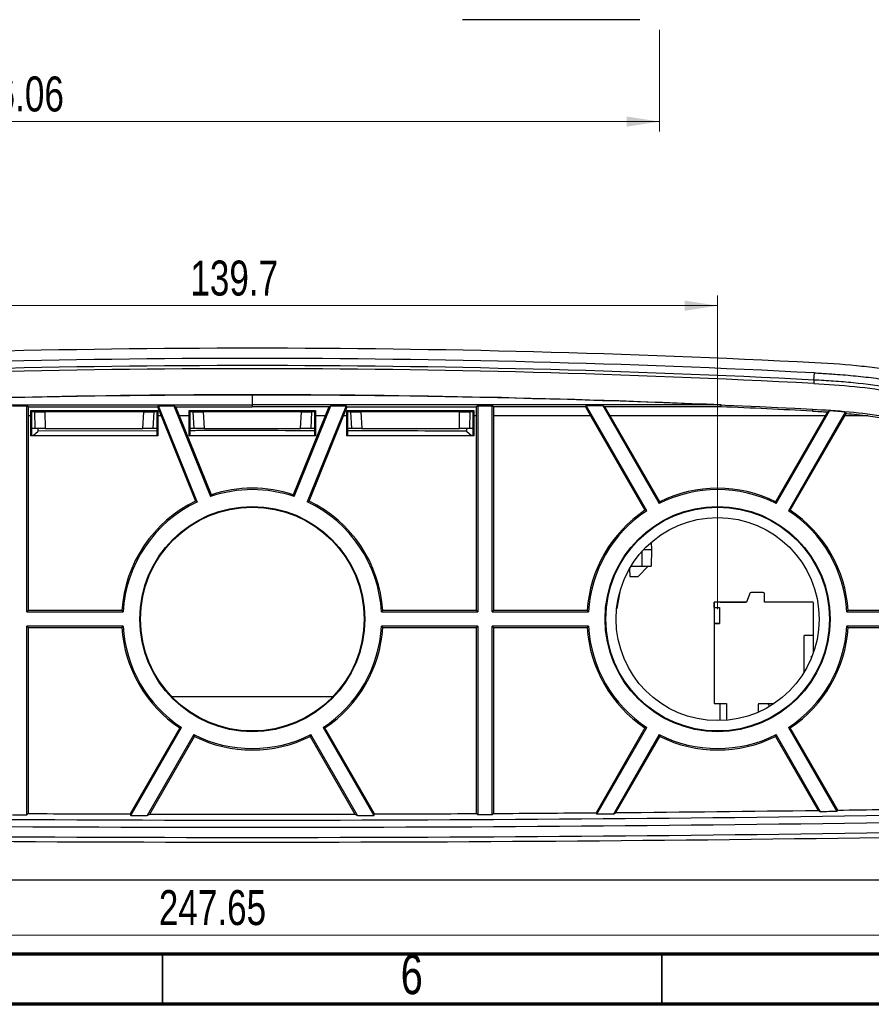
# Model space of a CAD drawing. Header units: inches. Extents: x 0.6 to 16.3, y 0.2 to 11.5.
# Tile 2 of 24: x 4 to 7.3, y 0.2 to 4.1. Entities that reach past the tile are written whole.
import ezdxf

# ---------------------------------------------------------------- set-up
doc = ezdxf.new("R2010")
doc.units = ezdxf.units.IN
doc.header["$MEASUREMENT"] = 0
doc.styles.add('SLDTEXTSTYLE0', font='TXT', dxfattribs={"width": 0.75})
doc.dimstyles.new('SLDDIMSTYLE0', dxfattribs={"dimtxt": 0.137795, "dimasz": 0.13, "dimexe": 0, "dimexo": 0.0625, "dimgap": 0.034449, "dimtad": 1, "dimlfac": 1.5, "dimrnd": 1e-09, "dimzin": 12, "dimdsep": 46, "dimtxsty": 'SLDTEXTSTYLE0', "dimsah": 1, "dimcen": 0.09, "dimadec": 0, "dimazin": 3, "dimtfac": 1, "dimtofl": 0, "dimtmove": 0, "dimatfit": 3, "dimfxl": 1, "dimfrac": 2, "dimtolj": 1, "dimtzin": 12, "dimarcsym": 0})
doc.dimstyles.new('SLDDIMSTYLE2', dxfattribs={"dimtxt": 0.137795, "dimasz": 0.13, "dimexe": 0, "dimexo": 0.0625, "dimgap": 0.034449, "dimtad": 1, "dimlfac": 2, "dimrnd": 1e-09, "dimzin": 12, "dimdsep": 46, "dimtxsty": 'SLDTEXTSTYLE0', "dimsah": 1, "dimcen": 0.09, "dimadec": 0, "dimazin": 3, "dimtfac": 1, "dimtofl": 0, "dimtmove": 0, "dimatfit": 3, "dimfxl": 1, "dimfrac": 2, "dimtolj": 1, "dimtzin": 12, "dimarcsym": 0})

# ---------------------------------------------------------------- blocks, each defined once
blk = doc.blocks.new('_D_1')
at = {"color": 7, "linetype": 'Continuous', "lineweight": 18}
for p, q in [((3.0487, 1.7532), (3.0487, 2.9874)), ((6.7154, 1.7532), (6.7154, 2.9874)), ((3.0487, 2.948), (6.7154, 2.948))]:
    blk.add_line(p, q, dxfattribs=at)
for points in [[(3.0487, 2.948), (3.1787, 2.928), (3.1787, 2.968)], [(6.7154, 2.948), (6.5854, 2.968), (6.5854, 2.928)]]:
    blk.add_solid(points, dxfattribs=at)
at = {"color": 7, "linetype": 'Continuous', "lineweight": 18, "insert": (4.6379, 3.1256), "char_height": 0.1378, "attachment_point": 1, "style": 'SLDTEXTSTYLE0'}
blk.add_mtext('139.7', dxfattribs=at)
blk = doc.blocks.new('_D_2')
at = {"color": 7, "linetype": 'Continuous', "lineweight": 18}
for p, q in [((1.5873, 1.3125), (1.5873, 0.4297)), ((8.1499, 1.3125), (8.1499, 0.4297)), ((1.5873, 0.4691), (8.1499, 0.4691))]:
    blk.add_line(p, q, dxfattribs=at)
for points in [[(1.5873, 0.4691), (1.7173, 0.4491), (1.7173, 0.4891)], [(8.1499, 0.4691), (8.0199, 0.4891), (8.0199, 0.4491)]]:
    blk.add_solid(points, dxfattribs=at)
at = {"color": 7, "linetype": 'Continuous', "lineweight": 18, "insert": (4.5136, 0.6467), "char_height": 0.1378, "attachment_point": 1, "rotation": 360, "style": 'SLDTEXTSTYLE0'}
blk.add_mtext('247.65', dxfattribs=at)
blk = doc.blocks.new('_D_4')
at = {"color": 7, "linetype": 'Continuous', "lineweight": 18}
for p, q in [((1.6081, 4.0347), (1.6081, 3.6335)), ((6.4864, 4.0347), (6.4864, 3.6335)), ((1.6081, 3.6729), (6.4864, 3.6729))]:
    blk.add_line(p, q, dxfattribs=at)
for points in [[(1.6081, 3.6729), (1.7381, 3.6529), (1.7381, 3.6929)], [(6.4864, 3.6729), (6.3564, 3.6929), (6.3564, 3.6529)]]:
    blk.add_solid(points, dxfattribs=at)
at = {"color": 7, "linetype": 'Continuous', "lineweight": 18, "insert": (3.7169, 3.8505), "char_height": 0.1378, "attachment_point": 1, "style": 'SLDTEXTSTYLE0'}
blk.add_mtext('246.06', dxfattribs=at)

msp = doc.modelspace()

# ---------------------------------------------------------------- linework, layer by layer
at = {"color": 7, "linetype": 'Continuous', "lineweight": 25}
for p, q in [((7.0949, 2.6552), (7.0964, 2.6833)), ((7.0949, 2.6552), (7.0942, 2.6415)), ((4.882, 2.5969), (4.882, 2.5571)), ((3.9983, 2.5492), (3.9934, 2.5541)), ((3.9934, 1.7419), (3.9934, 2.5541)), ((3.9983, 2.5492), (4.509, 2.5491)), ((3.9983, 2.5492), (3.999, 2.514)), ((4.0093, 2.5346), (4.5098, 2.5346)), ((4.0097, 2.514), (4.0093, 2.5346)), ((4.0093, 2.5346), (4.0117, 2.5321)), ((4.5074, 2.5321), (4.0117, 2.5321)), ((4.0117, 2.5321), (4.0117, 2.4371)), ((4.0251, 2.5305), (4.0117, 2.5305)), ((4.0262, 2.4638), (4.0251, 2.5305)), ((4.0251, 2.5305), (4.0651, 2.5305)), ((4.0651, 2.5305), (4.0663, 2.4638)), ((4.454, 2.5305), (4.0651, 2.5305)), ((4.4505, 2.4638), (4.454, 2.5305)), ((4.454, 2.5305), (4.4941, 2.5305)), ((4.4941, 2.5305), (4.4906, 2.4638)), ((4.5074, 2.5305), (4.4941, 2.5305)), ((4.5098, 2.5346), (4.5074, 2.5321)), ((4.5074, 2.4371), (4.5074, 2.5321)), ((4.509, 2.5491), (4.5123, 2.554)), ((4.509, 2.5491), (4.5224, 2.514)), ((4.5098, 2.5346), (4.5095, 2.514)), ((4.6653, 2.1752), (4.5123, 2.554)), ((4.5728, 2.554), (4.7174, 2.1962)), ((4.5801, 2.549), (4.882, 2.549)), ((4.595, 2.514), (4.5801, 2.549)), ((4.6329, 2.5346), (5.1311, 2.5346)), ((4.6333, 2.514), (4.6329, 2.5346)), ((4.6329, 2.5346), (4.6354, 2.5321)), ((4.6354, 2.5321), (4.6354, 2.4371)), ((5.1287, 2.5321), (4.6354, 2.5321)), ((4.6487, 2.5305), (4.6354, 2.5305)), ((4.6522, 2.4638), (4.6487, 2.5305)), ((4.6487, 2.5305), (4.6888, 2.5305)), ((4.6888, 2.5305), (4.6923, 2.4638)), ((5.0753, 2.5305), (4.6888, 2.5305)), ((4.882, 2.5571), (4.882, 2.549)), ((5.1839, 2.549), (4.882, 2.549)), ((5.0467, 2.1962), (5.1912, 2.554)), ((5.0718, 2.4638), (5.0753, 2.5305)), ((5.0753, 2.5305), (5.1154, 2.5305)), ((5.2517, 2.554), (5.0987, 2.1752)), ((5.1154, 2.5305), (5.1119, 2.4638)), ((5.1287, 2.5305), (5.1154, 2.5305)), ((5.1311, 2.5346), (5.1287, 2.5321)), ((5.1287, 2.4371), (5.1287, 2.5321)), ((5.1311, 2.5346), (5.1307, 2.514)), ((5.1839, 2.549), (5.169, 2.514)), ((5.2416, 2.514), (5.2551, 2.5491)), ((5.2517, 2.554), (5.2551, 2.5491)), ((5.2542, 2.5346), (5.7547, 2.5346)), ((5.2546, 2.514), (5.2542, 2.5346)), ((5.2542, 2.5346), (5.2566, 2.5321)), ((5.2551, 2.5491), (5.7657, 2.5492)), ((5.7523, 2.5321), (5.2566, 2.5321)), ((5.2566, 2.5321), (5.2566, 2.4371)), ((5.27, 2.5305), (5.2566, 2.5305)), ((5.2735, 2.4638), (5.27, 2.5305)), ((5.27, 2.5305), (5.3101, 2.5305)), ((5.3101, 2.5305), (5.3136, 2.4638)), ((5.6989, 2.5305), (5.3101, 2.5305)), ((5.6978, 2.4638), (5.6989, 2.5305)), ((5.6989, 2.5305), (5.739, 2.5305)), ((5.739, 2.5305), (5.7378, 2.4638)), ((5.7523, 2.5305), (5.739, 2.5305)), ((5.7547, 2.5346), (5.7523, 2.5321)), ((5.7523, 2.4371), (5.7523, 2.5321)), ((5.7547, 2.5346), (5.7543, 2.514)), ((5.765, 2.514), (5.7657, 2.5492)), ((5.7706, 2.5541), (5.7657, 2.5492)), ((5.7706, 2.5541), (5.7706, 1.7419)), ((5.8317, 2.5492), (5.8268, 2.5541)), ((5.8268, 1.7419), (5.8268, 2.5541)), ((6.1948, 2.5494), (5.8317, 2.5492)), ((5.8317, 2.5492), (5.8323, 2.514)), ((6.1948, 2.5494), (6.1977, 2.5543)), ((6.1948, 2.5494), (6.2145, 2.514)), ((6.4366, 2.1405), (6.1977, 2.5543)), ((6.2625, 2.5544), (6.271, 2.5494)), ((6.2625, 2.5544), (6.4852, 2.1686)), ((6.2922, 2.514), (6.271, 2.5494)), ((6.9455, 2.1686), (7.1565, 2.534)), ((7.2185, 2.5292), (6.9941, 2.1405)), ((7.1477, 2.5293), (7.1385, 2.514)), ((7.1477, 2.5293), (7.1565, 2.534)), ((7.2162, 2.514), (7.2215, 2.5236)), ((7.2185, 2.5292), (7.2215, 2.5236)), ((3.999, 2.514), (3.999, 1.7475)), ((4.0097, 2.514), (3.999, 2.514)), ((4.0096, 2.435), (4.0097, 2.514)), ((4.5224, 2.514), (4.5095, 2.514)), ((4.5095, 2.514), (4.5095, 2.435)), ((4.5224, 2.514), (4.6582, 2.178)), ((4.7206, 2.2032), (4.595, 2.514)), ((4.6333, 2.514), (4.595, 2.514)), ((4.6332, 2.435), (4.6333, 2.514)), ((5.169, 2.514), (5.0434, 2.2032)), ((5.1059, 2.178), (5.2416, 2.514)), ((5.169, 2.514), (5.1307, 2.514)), ((5.1307, 2.514), (5.1308, 2.435)), ((5.2546, 2.514), (5.2416, 2.514)), ((5.2545, 2.435), (5.2546, 2.514)), ((5.765, 2.514), (5.7543, 2.514)), ((5.7543, 2.514), (5.7544, 2.435)), ((5.765, 1.7475), (5.765, 2.514)), ((5.8323, 2.514), (5.8323, 1.7475)), ((6.2145, 2.514), (5.8323, 2.514)), ((6.2145, 2.514), (6.4291, 2.1423)), ((6.4874, 2.176), (6.2922, 2.514)), ((7.1385, 2.514), (6.2922, 2.514)), ((7.1385, 2.514), (6.9433, 2.176)), ((7.0016, 2.1423), (7.2162, 2.514)), ((7.3088, 2.514), (7.2162, 2.514)), ((4.0262, 2.4638), (4.0117, 2.4638)), ((4.018, 2.4371), (4.0384, 2.4534)), ((4.0663, 2.4638), (4.0262, 2.4638)), ((4.0384, 2.4534), (4.0386, 2.4638)), ((4.5074, 2.4552), (4.0384, 2.4534)), ((4.0663, 2.4638), (4.4505, 2.4638)), ((4.4906, 2.4638), (4.4505, 2.4638)), ((4.5074, 2.4638), (4.4906, 2.4638)), ((4.6522, 2.4638), (4.6354, 2.4638)), ((4.6923, 2.4638), (4.6522, 2.4638)), ((4.6923, 2.4638), (5.0718, 2.4638)), ((5.1119, 2.4638), (5.0718, 2.4638)), ((5.1287, 2.4638), (5.1119, 2.4638)), ((5.2735, 2.4638), (5.2566, 2.4638)), ((5.3136, 2.4638), (5.2735, 2.4638)), ((5.3136, 2.4638), (5.6978, 2.4638)), ((5.7378, 2.4638), (5.6978, 2.4638)), ((5.7254, 2.4638), (5.7256, 2.4534)), ((5.7256, 2.4534), (5.7461, 2.4371)), ((5.7523, 2.4638), (5.7378, 2.4638)), ((4.0096, 2.435), (4.0117, 2.4371)), ((4.5095, 2.435), (4.0096, 2.435)), ((4.0117, 2.4371), (4.5074, 2.4371)), ((4.5095, 2.435), (4.5074, 2.4371)), ((4.6332, 2.435), (4.6354, 2.4371)), ((5.1308, 2.435), (4.6332, 2.435)), ((4.6354, 2.4371), (5.1287, 2.4371)), ((5.1308, 2.435), (5.1287, 2.4371)), ((5.2545, 2.435), (5.2566, 2.4371)), ((5.7544, 2.435), (5.2545, 2.435)), ((5.2566, 2.4371), (5.7523, 2.4371)), ((5.7544, 2.435), (5.7523, 2.4371)), ((6.4537, 2.0164), (6.4542, 1.9883)), ((6.4537, 2.0164), (6.4542, 1.9883)), ((6.4175, 1.9216), (6.4186, 1.982)), ((6.4244, 1.9883), (6.4542, 1.9883)), ((6.4542, 1.9883), (6.453, 1.9216)), ((6.4542, 1.9883), (6.453, 1.9216)), ((6.3676, 1.9115), (6.3694, 1.8816)), ((6.3736, 1.9216), (6.4175, 1.9216)), ((6.4027, 1.8816), (6.4413, 1.9216)), ((6.4413, 1.9216), (6.4027, 1.8816)), ((6.4175, 1.9216), (6.453, 1.9216)), ((6.453, 1.9216), (6.453, 1.9216)), ((6.3694, 1.8816), (6.4027, 1.8816)), ((6.4027, 1.8816), (6.4027, 1.8816)), ((6.3193, 1.7549), (6.3324, 1.8295)), ((6.8422, 1.815), (6.8296, 1.7804)), ((6.8952, 1.8185), (6.8471, 1.8185)), ((6.9004, 1.7804), (6.9004, 1.8132)), ((3.999, 1.7475), (3.9934, 1.7419)), ((4.3678, 1.7475), (3.999, 1.7475)), ((5.765, 1.7475), (5.3962, 1.7475)), ((5.765, 1.7475), (5.7706, 1.7419)), ((5.8323, 1.7475), (5.8268, 1.7419)), ((6.2011, 1.7475), (5.8323, 1.7475)), ((6.3193, 1.7549), (6.3175, 1.7549)), ((6.7023, 1.7594), (6.7023, 1.7804)), ((6.8296, 1.7804), (6.7023, 1.7804)), ((6.7246, 1.7804), (6.7023, 1.7804)), ((6.7023, 1.7804), (6.7023, 1.7594)), ((6.7023, 1.7594), (6.7023, 1.6964)), ((6.7023, 1.7594), (6.7233, 1.7594)), ((6.7233, 1.7594), (6.7233, 1.6964)), ((6.7233, 1.7594), (6.7233, 1.6964)), ((6.7246, 1.7804), (6.8296, 1.7804)), ((7.0907, 1.7804), (6.9004, 1.7804)), ((7.0907, 1.7804), (7.0907, 1.7804)), ((7.0933, 1.6492), (7.0933, 1.7778)), ((7.411, 1.7475), (7.2296, 1.7475)), ((3.9934, 1.7419), (4.3731, 1.7419)), ((5.391, 1.7419), (5.7706, 1.7419)), ((5.8268, 1.7419), (6.2064, 1.7419)), ((7.2243, 1.7419), (7.4163, 1.7419)), ((4.3731, 1.6857), (3.9934, 1.6857)), ((3.9934, 0.9424), (3.9934, 1.6857)), ((3.999, 1.6802), (3.9934, 1.6857)), ((3.999, 1.6802), (3.999, 0.948)), ((3.999, 1.6802), (4.3678, 1.6802)), ((5.7706, 1.6857), (5.391, 1.6857)), ((5.3962, 1.6802), (5.765, 1.6802)), ((5.765, 1.6802), (5.7706, 1.6857)), ((5.765, 0.948), (5.765, 1.6802)), ((5.7706, 1.6857), (5.7706, 0.9424)), ((6.2064, 1.6857), (5.8268, 1.6857)), ((5.8268, 0.9428), (5.8268, 1.6857)), ((5.8268, 1.6857), (5.8323, 1.6802)), ((5.8323, 1.6802), (6.2011, 1.6802)), ((5.8323, 1.6802), (5.8323, 0.9484)), ((6.7023, 1.6964), (6.7023, 1.3815)), ((6.7023, 1.6964), (6.7233, 1.6964)), ((6.7023, 1.6964), (6.7023, 1.6964)), ((6.7233, 1.6964), (6.7023, 1.6964)), ((6.7023, 1.6964), (6.7023, 1.6833)), ((6.7023, 1.6833), (6.7023, 1.455)), ((6.7233, 1.6964), (6.7233, 1.6964)), ((7.4134, 1.6857), (7.2243, 1.6857)), ((7.2296, 1.6802), (7.4075, 1.6802)), ((7.0933, 1.6492), (7.0566, 1.6492)), ((7.0566, 1.5051), (7.0566, 1.6492)), ((7.0933, 1.5829), (7.0933, 1.6492)), ((7.0853, 1.5678), (7.0878, 1.5678)), ((7.0853, 1.5617), (7.0853, 1.5678)), ((6.7023, 1.455), (6.7023, 1.4103)), ((5.1991, 1.4079), (4.5649, 1.4079)), ((6.7023, 1.4103), (6.7023, 1.3815)), ((6.7023, 1.3815), (6.7508, 1.3815)), ((6.7246, 1.3815), (6.7246, 1.3139)), ((6.7508, 1.3815), (6.7508, 1.3154)), ((6.8768, 1.3478), (6.8768, 1.3788)), ((6.8778, 1.3815), (6.938, 1.3815)), ((4.5958, 1.2853), (4.4001, 0.9464)), ((4.4033, 0.9408), (4.6032, 1.2871)), ((5.1608, 1.2871), (5.3607, 0.9408)), ((5.364, 0.9464), (5.1683, 1.2853)), ((6.4291, 1.2853), (6.2362, 0.9512)), ((6.2394, 0.9456), (6.4366, 1.2871)), ((6.9941, 1.2871), (7.1853, 0.956)), ((7.1885, 0.9616), (7.0016, 1.2853)), ((4.6518, 1.259), (4.468, 0.9406)), ((4.4777, 0.9462), (4.6541, 1.2517)), ((5.11, 1.2517), (5.2864, 0.9462)), ((5.296, 0.9406), (5.1122, 1.259)), ((6.4852, 1.259), (6.3046, 0.9462)), ((6.3143, 0.9518), (6.4874, 1.2517)), ((6.9433, 1.2517), (7.1114, 0.9606)), ((7.121, 0.9551), (6.9455, 1.259)), ((3.999, 0.948), (3.9934, 0.9424)), ((4.4001, 0.9464), (4.4033, 0.9408)), ((4.468, 0.9406), (4.4777, 0.9462)), ((5.2864, 0.9462), (5.296, 0.9406)), ((5.3607, 0.9408), (5.364, 0.9464)), ((5.7706, 0.9424), (5.765, 0.948)), ((5.8323, 0.9484), (5.8268, 0.9428)), ((6.2362, 0.9512), (6.2394, 0.9456)), ((6.3046, 0.9462), (6.3143, 0.9518)), ((7.1114, 0.9606), (7.121, 0.9551)), ((7.1853, 0.956), (7.1885, 0.9616)), ((7.6074, 0.6852), (2.1566, 0.6852))]:
    msp.add_line(p, q, dxfattribs=at)
at = {"color": 8, "linetype": 'Continuous', "lineweight": 25}
for p, q in [((4.1607, 2.5305), (4.1607, 2.5321)), ((5.6034, 2.5305), (5.6034, 2.5321))]:
    msp.add_line(p, q, dxfattribs=at)
at = {"color": 7, "linetype": 'Continuous', "lineweight": 70}
for p, q in [((16.1417, 0.3937), (0.7874, 0.3937)), ((16.3386, 0.1969), (0.5906, 0.1969))]:
    msp.add_line(p, q, dxfattribs=at)
at = {"color": 7, "linetype": 'Continuous', "lineweight": 35}
for p, q in [((4.5276, 0.3937), (4.5276, 0.1969)), ((6.4961, 0.3937), (6.4961, 0.1969))]:
    msp.add_line(p, q, dxfattribs=at)
at = {"color": 7, "linetype": 'Continuous', "lineweight": 25, "flags": 128}
for points in [[(3.9373, 2.5541), (3.9654, 2.5541), (3.9934, 2.5541)], [(4.5123, 2.554), (4.542, 2.554), (4.5728, 2.554)], [(4.5728, 2.554), (4.5801, 2.549), (4.5801, 2.549)], [(5.1839, 2.549), (5.1839, 2.549), (5.1912, 2.554)], [(5.1912, 2.554), (5.222, 2.554), (5.2517, 2.554)], [(5.7706, 2.5541), (5.7987, 2.5541), (5.8268, 2.5541)], [(6.1977, 2.5543), (6.2293, 2.5543), (6.2625, 2.5544)], [(6.7293, 2.5498), (6.6253, 2.5497), (6.271, 2.5494)], [(6.7293, 2.5498), (6.7294, 2.5534), (6.7295, 2.5571)], [(7.089, 2.5403), (7.0887, 2.5351), (7.0886, 2.5328)], [(6.9004, 1.7804), (6.9004, 1.7804)], [(3.9373, 0.9428), (3.9443, 0.9427), (3.9513, 0.9427), (3.9583, 0.9426), (3.9654, 0.9426), (3.9724, 0.9426), (3.9794, 0.9425), (3.9864, 0.9425), (3.9934, 0.9424)], [(4.4033, 0.9408), (4.4114, 0.9407), (4.4195, 0.9407), (4.4276, 0.9407), (4.4357, 0.9407), (4.4437, 0.9407), (4.4518, 0.9406), (4.4599, 0.9406), (4.468, 0.9406)], [(5.296, 0.9406), (5.3041, 0.9406), (5.3122, 0.9406), (5.3203, 0.9407), (5.3284, 0.9407), (5.3365, 0.9407), (5.3446, 0.9407), (5.3527, 0.9407), (5.3607, 0.9408)], [(5.8268, 0.9428), (5.8197, 0.9427), (5.8127, 0.9427), (5.8057, 0.9426), (5.7987, 0.9426), (5.7917, 0.9426), (5.7847, 0.9425), (5.7776, 0.9425), (5.7706, 0.9424)], [(6.3046, 0.9462), (6.2964, 0.9461), (6.2883, 0.946), (6.2801, 0.9459), (6.272, 0.9459), (6.2638, 0.9458), (6.2557, 0.9457), (6.2476, 0.9457), (6.2394, 0.9456)], [(7.1853, 0.956), (7.1772, 0.9559), (7.1692, 0.9558), (7.1612, 0.9557), (7.1531, 0.9556), (7.1451, 0.9554), (7.1371, 0.9553), (7.129, 0.9552), (7.121, 0.9551)]]:
    msp.add_lwpolyline(points, dxfattribs=at)
at = {"color": 7, "linetype": 'Continuous', "lineweight": 25}
for centre, radius in [((4.882, 1.7138), 0.4435), ((4.882, 1.7139), 0.4407), ((6.7154, 1.7138), 0.4435), ((6.7154, 1.7139), 0.4407), ((6.7154, 1.7138), 0.4)]:
    msp.add_circle(centre, radius, dxfattribs=at)
for centre, radius, start, end in [((4.882, -40.3051), 43.0853, 87.05128, 92.94872), ((4.882, -40.3051), 43.0453, 87.05128, 92.94872), ((4.882, -40.3051), 43.0172, 87.05128, 92.94872), ((4.882, 1.7138), 0.5097, 71.1561, 108.8439), ((4.882, 1.7138), 0.5153, 71.7445, 108.2555), ((6.7154, 1.7138), 0.5097, 63.1561, 116.8439), ((6.7154, 1.7138), 0.5153, 63.7445, 116.2555), ((4.882, 1.7138), 0.5153, 115.7445, 176.2555), ((4.882, 1.7138), 0.5097, 115.1561, 176.8439), ((4.882, 1.7138), 0.5097, 3.1561, 64.8439), ((4.882, 1.7138), 0.5153, 3.7445, 64.2555), ((6.7154, 1.7138), 0.5153, 123.7445, 176.2555), ((6.7154, 1.7138), 0.5097, 123.1561, 176.8439), ((6.7154, 1.7138), 0.5097, 3.1561, 56.8439), ((6.7154, 1.7138), 0.5153, 3.7445, 56.2555), ((6.8471, 1.8132), 0.00525, 90, 160), ((6.8952, 1.8132), 0.00525, 0, 90), ((7.0907, 1.7778), 0.00262, 0, 90), ((4.882, 1.7138), 0.5153, 183.7445, 236.2555), ((4.882, 1.7138), 0.5097, 183.1561, 236.8439), ((4.882, 1.7138), 0.5097, 303.1561, 356.8439), ((4.882, 1.7138), 0.5153, 303.7445, 356.2555), ((6.7154, 1.7138), 0.5153, 183.7445, 236.2555), ((6.7154, 1.7138), 0.5097, 183.1561, 236.8439), ((6.7154, 1.7138), 0.5097, 303.1561, 356.8439), ((6.7154, 1.7138), 0.5153, 303.7445, 356.2555), ((6.8807, 1.3788), 0.00394, 138.1897, 180), ((4.882, 1.7138), 0.5097, 243.1561, 296.8439), ((4.882, 1.7138), 0.5153, 243.7445, 296.2555), ((6.7154, 1.7138), 0.5097, 243.1561, 296.8439), ((6.7154, 1.7138), 0.5153, 243.7445, 296.2555), ((4.882, 167.5505), 166.6283, 269.049024, 270.950976), ((4.882, 167.5505), 166.6048, 269.696329, 269.834258), ((4.882, 167.5505), 166.6048, 269.860946, 270.139054), ((4.882, 167.5505), 166.6048, 270.165742, 270.303671), ((4.882, 167.5505), 166.6048, 270.326819, 270.465705), ((4.882, 167.5505), 166.6048, 270.492565, 270.7667), ((4.882, 167.5505), 166.6048, 270.793223, 270.855636), ((4.882, 167.5505), 166.6565, 269.049024, 270.950976), ((4.882, 167.5505), 166.6964, 269.049024, 270.950976), ((4.882, 167.5522), 166.7167, 269.060196, 270.939804)]:
    msp.add_arc(centre, radius, start, end, dxfattribs=at)
msp.add_ellipse((4.882, -39.5001), major_axis=(0, 42.1997), ratio=0.999818, start_param=6.23073, end_param=6.335641, dxfattribs=at)
for points, knots in [([(6.4088, 4.0741), (6.3969, 4.0741), (6.3848, 4.0741), (6.3665, 4.0741), (6.3604, 4.0741), (6.3512, 4.0741), (6.3481, 4.0741), (6.3434, 4.0741), (6.3419, 4.0741), (6.3395, 4.0741), (6.3387, 4.0741), (6.3376, 4.0741), (6.3372, 4.0741), (6.3366, 4.0741), (6.3364, 4.0741), (6.3361, 4.0741), (6.336, 4.0741), (6.3358, 4.0741), (6.3357, 4.0741), (6.3355, 4.0741), (6.3353, 4.0741), (6.3351, 4.0741), (6.3349, 4.0741), (6.3345, 4.0741), (6.3342, 4.0741), (6.3334, 4.0741), (6.3329, 4.0741), (6.3312, 4.0741), (6.3301, 4.0741), (6.3267, 4.0741), (6.3245, 4.0741), (6.3177, 4.0741), (6.313, 4.0741), (6.3036, 4.0741), (6.2988, 4.0741), (6.2915, 4.0741), (6.289, 4.0741), (6.2853, 4.0741), (6.284, 4.0741), (6.2821, 4.0741), (6.2815, 4.0741), (6.2805, 4.0741), (6.2802, 4.0741), (6.2796, 4.0741), (6.2793, 4.0741), (6.2786, 4.0741), (6.2782, 4.0741), (6.2774, 4.0741), (6.2771, 4.0741), (6.2759, 4.0741), (6.2751, 4.0741), (6.2728, 4.0741), (6.2712, 4.0741), (6.2665, 4.0741), (6.2633, 4.0741), (6.2535, 4.0741), (6.2467, 4.0741), (6.2258, 4.0741), (6.2109, 4.0741), (6.1793, 4.0741), (6.1621, 4.0741), (6.1342, 4.0741), (6.1245, 4.0741), (6.1095, 4.0741), (6.1044, 4.0741), (6.0967, 4.0741), (6.0941, 4.0741), (6.0901, 4.0741), (6.0888, 4.0741), (6.0868, 4.0741), (6.0861, 4.0741), (6.0848, 4.0741), (6.0841, 4.0741), (6.0829, 4.0741), (6.0824, 4.0741), (6.0813, 4.0741), (6.0807, 4.0741), (6.079, 4.0741), (6.0779, 4.0741), (6.0745, 4.0741), (6.0722, 4.0741), (6.0653, 4.0741), (6.0607, 4.0741), (6.0463, 4.0741), (6.0365, 4.0741), (6.016, 4.0741), (6.0054, 4.0741), (5.989, 4.0741), (5.9834, 4.0741), (5.975, 4.0741), (5.9721, 4.0741), (5.9679, 4.0741), (5.9664, 4.0741), (5.9642, 4.0741), (5.9635, 4.0741), (5.9624, 4.0741), (5.9621, 4.0741), (5.9614, 4.0741), (5.9609, 4.0741), (5.9603, 4.0741), (5.9601, 4.0741), (5.9596, 4.0741), (5.9593, 4.0741), (5.9585, 4.0741), (5.958, 4.0741), (5.9565, 4.0741), (5.9554, 4.0741), (5.9522, 4.0741), (5.9501, 4.0741), (5.9437, 4.0741), (5.9393, 4.0741), (5.9261, 4.0741), (5.917, 4.0741), (5.8889, 4.0741), (5.869, 4.0741), (5.8063, 4.0741), (5.7601, 4.0741), (5.7095, 4.0741)], [0, 0, 0, 0, 0.125, 0.125, 0.1875, 0.1875, 0.21875, 0.21875, 0.234375, 0.234375, 0.242188, 0.242188, 0.246094, 0.246094, 0.248047, 0.248047, 0.249023, 0.249023, 0.25, 0.25, 0.250977, 0.250977, 0.251953, 0.251953, 0.253906, 0.253906, 0.257812, 0.257812, 0.265625, 0.265625, 0.28125, 0.28125, 0.3125, 0.3125, 0.34375, 0.34375, 0.359375, 0.359375, 0.367188, 0.367188, 0.371094, 0.371094, 0.373047, 0.373047, 0.375, 0.375, 0.376953, 0.376953, 0.378906, 0.378906, 0.382812, 0.382812, 0.390625, 0.390625, 0.40625, 0.40625, 0.4375, 0.4375, 0.5, 0.5, 0.5625, 0.5625, 0.59375, 0.59375, 0.609375, 0.609375, 0.617188, 0.617188, 0.621094, 0.621094, 0.623047, 0.623047, 0.625, 0.625, 0.626953, 0.626953, 0.628906, 0.628906, 0.632812, 0.632812, 0.640625, 0.640625, 0.65625, 0.65625, 0.6875, 0.6875, 0.71875, 0.71875, 0.734375, 0.734375, 0.742188, 0.742188, 0.746094, 0.746094, 0.748047, 0.748047, 0.749023, 0.749023, 0.75, 0.75, 0.750977, 0.750977, 0.751953, 0.751953, 0.753906, 0.753906, 0.757812, 0.757812, 0.765625, 0.765625, 0.78125, 0.78125, 0.8125, 0.8125, 0.875, 0.875, 1, 1, 1, 1]), ([(8.0308, 1.9504), (8.0149, 2.016), (7.9988, 2.0757), (7.9744, 2.1563), (7.9662, 2.1817), (7.9539, 2.2176), (7.9498, 2.2292), (7.9436, 2.246), (7.9415, 2.2515), (7.9384, 2.2596), (7.9373, 2.2623), (7.9358, 2.2663), (7.9353, 2.2677), (7.9345, 2.2696), (7.9342, 2.2703), (7.9338, 2.2713), (7.9337, 2.2716), (7.9334, 2.2723), (7.9333, 2.2725), (7.933, 2.2733), (7.9328, 2.2738), (7.9324, 2.2748), (7.9323, 2.2752), (7.9317, 2.2766), (7.9313, 2.2775), (7.9302, 2.2802), (7.9295, 2.2821), (7.9273, 2.2875), (7.9258, 2.2911), (7.9214, 2.3017), (7.9183, 2.3087), (7.9092, 2.3293), (7.9031, 2.3425), (7.8905, 2.368), (7.8841, 2.3803), (7.8743, 2.3979), (7.871, 2.4036), (7.866, 2.4121), (7.8644, 2.4149), (7.8619, 2.419), (7.861, 2.4204), (7.8598, 2.4224), (7.8593, 2.4231), (7.8585, 2.4244), (7.8581, 2.425), (7.8572, 2.4265), (7.8566, 2.4274), (7.8556, 2.429), (7.8551, 2.4298), (7.8536, 2.4322), (7.8525, 2.4338), (7.8494, 2.4386), (7.8473, 2.4417), (7.841, 2.451), (7.8368, 2.4571), (7.8237, 2.4749), (7.8147, 2.4863), (7.7867, 2.5188), (7.7669, 2.5383), (7.7248, 2.5732), (7.7018, 2.5891), (7.6646, 2.6105), (7.6517, 2.6173), (7.6317, 2.6268), (7.6249, 2.6299), (7.6146, 2.6344), (7.6111, 2.6358), (7.6058, 2.638), (7.6041, 2.6387), (7.6014, 2.6398), (7.6005, 2.6401), (7.5988, 2.6408), (7.5978, 2.6412), (7.5962, 2.6418), (7.5955, 2.6421), (7.594, 2.6427), (7.5933, 2.643), (7.591, 2.6438), (7.5895, 2.6444), (7.585, 2.6461), (7.582, 2.6472), (7.5728, 2.6505), (7.5666, 2.6527), (7.5475, 2.659), (7.5343, 2.663), (7.507, 2.6706), (7.4929, 2.6742), (7.471, 2.6793), (7.4636, 2.6809), (7.4523, 2.6833), (7.4485, 2.6841), (7.4428, 2.6853), (7.4409, 2.6856), (7.438, 2.6862), (7.4371, 2.6864), (7.4356, 2.6867), (7.4351, 2.6868), (7.4342, 2.687), (7.4336, 2.6871), (7.4328, 2.6872), (7.4325, 2.6873), (7.4318, 2.6874), (7.4315, 2.6875), (7.4304, 2.6877), (7.4297, 2.6878), (7.4276, 2.6882), (7.4262, 2.6885), (7.422, 2.6893), (7.4192, 2.6898), (7.4106, 2.6913), (7.4048, 2.6924), (7.3871, 2.6953), (7.375, 2.6972), (7.3375, 2.7027), (7.3111, 2.706), (7.2274, 2.715), (7.1658, 2.7197), (7.0984, 2.7232)], [0, 0, 0, 0, 0.125, 0.125, 0.1875, 0.1875, 0.21875, 0.21875, 0.234375, 0.234375, 0.242188, 0.242188, 0.246094, 0.246094, 0.248047, 0.248047, 0.249023, 0.249023, 0.25, 0.25, 0.250977, 0.250977, 0.251953, 0.251953, 0.253906, 0.253906, 0.257812, 0.257812, 0.265625, 0.265625, 0.28125, 0.28125, 0.3125, 0.3125, 0.34375, 0.34375, 0.359375, 0.359375, 0.367188, 0.367188, 0.371094, 0.371094, 0.373047, 0.373047, 0.375, 0.375, 0.376953, 0.376953, 0.378906, 0.378906, 0.382812, 0.382812, 0.390625, 0.390625, 0.40625, 0.40625, 0.4375, 0.4375, 0.5, 0.5, 0.5625, 0.5625, 0.59375, 0.59375, 0.609375, 0.609375, 0.617188, 0.617188, 0.621094, 0.621094, 0.623047, 0.623047, 0.625, 0.625, 0.626953, 0.626953, 0.628906, 0.628906, 0.632812, 0.632812, 0.640625, 0.640625, 0.65625, 0.65625, 0.6875, 0.6875, 0.71875, 0.71875, 0.734375, 0.734375, 0.742188, 0.742188, 0.746094, 0.746094, 0.748047, 0.748047, 0.749023, 0.749023, 0.75, 0.75, 0.750977, 0.750977, 0.751953, 0.751953, 0.753906, 0.753906, 0.757812, 0.757812, 0.765625, 0.765625, 0.78125, 0.78125, 0.8125, 0.8125, 0.875, 0.875, 1, 1, 1, 1]), ([(7.0964, 2.6833), (7.1057, 2.6828), (7.1242, 2.6818), (7.1514, 2.6801), (7.183, 2.678), (7.2188, 2.6752), (7.2594, 2.6714), (7.2997, 2.6671), (7.3536, 2.6603), (7.4073, 2.6518), (7.4607, 2.6409), (7.5004, 2.6312), (7.5398, 2.6197), (7.5784, 2.6063), (7.616, 2.5905), (7.6525, 2.572), (7.6874, 2.5505), (7.7311, 2.5177), (7.77, 2.4789), (7.8034, 2.4358), (7.8261, 2.4016), (7.8466, 2.3662), (7.8651, 2.3298), (7.8821, 2.2925), (7.9029, 2.2419), (7.9214, 2.1905), (7.9381, 2.1385), (7.9499, 2.0996), (7.9612, 2.0602), (7.9718, 2.0211), (7.9821, 1.9811), (7.9886, 1.9546), (7.992, 1.941)], [0, 0, 0, 0, 0.02155, 0.042356, 0.062419, 0.094193, 0.124753, 0.155895, 0.187029, 0.249324, 0.28054, 0.311861, 0.343208, 0.374399, 0.405515, 0.436694, 0.468135, 0.499465, 0.561727, 0.593171, 0.624508, 0.655725, 0.686935, 0.718208, 0.749573, 0.812221, 0.843506, 0.874787, 0.905462, 0.937367, 0.967831, 1, 1, 1, 1]), ([(7.0942, 2.6415), (7.148, 2.6387), (7.2016, 2.635), (7.3085, 2.6241), (7.3617, 2.6171), (7.441, 2.6017), (7.4671, 2.5957), (7.5186, 2.5814), (7.544, 2.5732), (7.5811, 2.5582), (7.5934, 2.5527), (7.6173, 2.5409), (7.6289, 2.5346), (7.6627, 2.5141), (7.6837, 2.4985), (7.7127, 2.4719), (7.7219, 2.4625), (7.7393, 2.4431), (7.7475, 2.4331), (7.7629, 2.4125), (7.7702, 2.4019), (7.784, 2.3802), (7.7906, 2.369), (7.8092, 2.3352), (7.8202, 2.3123), (7.8403, 2.2658), (7.8494, 2.2423), (7.8748, 2.1712), (7.8892, 2.123), (7.9154, 2.026), (7.9272, 1.9771), (7.9381, 1.9279)], [0, 0, 0, 0, 0.125, 0.125, 0.25, 0.25, 0.3125, 0.3125, 0.375, 0.375, 0.40625, 0.40625, 0.4375, 0.4375, 0.5, 0.5, 0.53125, 0.53125, 0.5625, 0.5625, 0.59375, 0.59375, 0.625, 0.625, 0.6875, 0.6875, 0.75, 0.75, 0.875, 0.875, 1, 1, 1, 1]), ([(7.9646, 1.9343), (7.9523, 1.985), (7.9392, 2.0355), (7.9099, 2.1359), (7.8938, 2.1858), (7.8653, 2.2598), (7.855, 2.2843), (7.8325, 2.3325), (7.8202, 2.3561), (7.7994, 2.3907), (7.792, 2.4021), (7.7764, 2.4245), (7.7681, 2.4355), (7.742, 2.4671), (7.7227, 2.4866), (7.6908, 2.5128), (7.6796, 2.5211), (7.6566, 2.5365), (7.6448, 2.5436), (7.6088, 2.5631), (7.5839, 2.574), (7.5459, 2.5879), (7.533, 2.5921), (7.5074, 2.5999), (7.4946, 2.6034), (7.4561, 2.6131), (7.4304, 2.6185), (7.3532, 2.6325), (7.3016, 2.639), (7.2242, 2.6465), (7.1854, 2.6497), (7.1467, 2.6522), (7.1208, 2.6538), (7.1078, 2.6545), (7.0949, 2.6552)], [0, 0, 0, 0, 0.125, 0.125, 0.25, 0.25, 0.3125, 0.3125, 0.375, 0.375, 0.40625, 0.40625, 0.4375, 0.4375, 0.5, 0.5, 0.53125, 0.53125, 0.5625, 0.5625, 0.625, 0.625, 0.65625, 0.65625, 0.6875, 0.6875, 0.75, 0.75, 0.875, 0.875, 0.9375, 0.96875, 0.96875, 1, 1, 1, 1]), ([(3.0346, 2.5571), (3.077, 2.5571), (3.2151, 2.5571), (3.4486, 2.5571), (3.7353, 2.5571), (4.022, 2.5571), (4.3087, 2.5571), (4.5954, 2.5571), (4.7865, 2.5571), (4.882, 2.5571)], [0, 0, 0, 0, 0.068974, 0.224152, 0.379315, 0.534519, 0.689692, 0.844847, 1, 1, 1, 1]), ([(6.7295, 2.5571), (6.687, 2.5571), (6.6445, 2.5571), (6.411, 2.5571), (6.2198, 2.5571), (5.6465, 2.5571), (5.2643, 2.5571), (4.882, 2.5571)], [0.02334113, 0.02334113, 0.02334113, 0.02334113, 0.02819629, 0.02819629, 0.05004158, 0.05004158, 0.09373215, 0.09373215, 0.09373215, 0.09373215]), ([(7.089, 2.5403), (7.1373, 2.5378), (7.1856, 2.5346), (7.2818, 2.5255), (7.3298, 2.5196), (7.4013, 2.5071), (7.4249, 2.5022), (7.4716, 2.4907), (7.4947, 2.484), (7.5287, 2.4718), (7.5399, 2.4673), (7.5618, 2.4575), (7.5724, 2.4522), (7.5931, 2.4406), (7.6031, 2.4343), (7.6223, 2.4205), (7.6316, 2.413), (7.6577, 2.389), (7.6728, 2.3714), (7.6931, 2.3432), (7.6995, 2.3335), (7.7116, 2.3137), (7.7173, 2.3036), (7.7335, 2.2733), (7.7432, 2.2526), (7.7611, 2.2109), (7.7693, 2.1897), (7.7924, 2.1258), (7.8059, 2.0825), (7.8308, 1.9953), (7.8422, 1.9513), (7.8529, 1.9072)], [0, 0, 0, 0, 0.125, 0.125, 0.25, 0.25, 0.3125, 0.3125, 0.375, 0.375, 0.40625, 0.40625, 0.4375, 0.4375, 0.46875, 0.46875, 0.5, 0.5, 0.5625, 0.5625, 0.59375, 0.59375, 0.625, 0.625, 0.6875, 0.6875, 0.75, 0.75, 0.875, 0.875, 1, 1, 1, 1]), ([(7.3088, 2.514), (7.3325, 2.511), (7.3561, 2.5075), (7.4031, 2.4993), (7.4265, 2.4945), (7.4498, 2.4888)], [0, 0, 0, 0, 0.5, 0.5, 1, 1, 1, 1]), ([(5.1287, 2.4554), (4.9736, 2.4559), (4.8091, 2.4563), (4.6447, 2.4557), (4.6354, 2.4556)], [0, 0, 0, 0, 0.943318, 1, 1, 1, 1]), ([(5.7256, 2.4534), (5.5798, 2.4543), (5.4235, 2.4553), (5.2672, 2.4554), (5.2566, 2.4554)], [0, 0, 0, 0, 0.93271, 1, 1, 1, 1]), ([(6.9188, 1.3697), (6.9187, 1.3709), (6.9185, 1.3732), (6.917, 1.3766), (6.9147, 1.3795), (6.9123, 1.381), (6.9117, 1.3813), (6.9115, 1.3814)], [0, 0, 0, 0, 0.183303, 0.365563, 0.6285, 0.898368, 1, 1, 1, 1])]:
    msp.add_open_spline(points, degree=3, knots=knots, dxfattribs=at)
for points in [[(2.675, 2.5403), (4.1451, 2.6161), (5.619, 2.6161), (7.089, 2.5403)], [(4.882, 2.5969), (4.266, 2.5969), (3.6499, 2.5837), (3.0346, 2.5571)], [(6.7295, 2.5571), (6.1141, 2.5837), (5.4981, 2.5969), (4.882, 2.5969)], [(7.0886, 2.5328), (6.9689, 2.5389), (6.8491, 2.5446), (6.7293, 2.5498)], [(7.0886, 2.5328), (7.1083, 2.5318), (7.128, 2.5306), (7.1477, 2.5293)], [(7.2185, 2.5292), (7.1979, 2.5311), (7.1772, 2.5326), (7.1565, 2.534)], [(7.2215, 2.5236), (7.2507, 2.5209), (7.2798, 2.5178), (7.3088, 2.514)], [(4.6653, 2.1752), (4.663, 2.1761), (4.6606, 2.1771), (4.6582, 2.178)], [(4.7206, 2.2032), (4.7195, 2.2009), (4.7184, 2.1986), (4.7174, 2.1962)], [(5.0467, 2.1962), (5.0456, 2.1986), (5.0445, 2.2009), (5.0434, 2.2032)], [(5.1059, 2.178), (5.1035, 2.1771), (5.1011, 2.1761), (5.0987, 2.1752)], [(6.4874, 2.176), (6.4866, 2.1735), (6.4859, 2.1711), (6.4852, 2.1686)], [(6.9455, 2.1686), (6.9448, 2.1711), (6.9441, 2.1735), (6.9433, 2.176)], [(6.4366, 2.1405), (6.4341, 2.1411), (6.4316, 2.1417), (6.4291, 2.1423)], [(7.0016, 2.1423), (6.9991, 2.1417), (6.9966, 2.1411), (6.9941, 2.1405)], [(4.3678, 1.7475), (4.3695, 1.7456), (4.3713, 1.7437), (4.3731, 1.7419)], [(5.391, 1.7419), (5.3927, 1.7437), (5.3945, 1.7456), (5.3962, 1.7475)], [(6.2011, 1.7475), (6.2029, 1.7456), (6.2046, 1.7437), (6.2064, 1.7419)], [(7.2243, 1.7419), (7.2261, 1.7437), (7.2278, 1.7456), (7.2296, 1.7475)], [(4.3731, 1.6857), (4.3713, 1.6839), (4.3695, 1.682), (4.3678, 1.6802)], [(5.3962, 1.6802), (5.3945, 1.682), (5.3927, 1.6839), (5.391, 1.6857)], [(6.2064, 1.6857), (6.2046, 1.6839), (6.2029, 1.682), (6.2011, 1.6802)], [(7.2296, 1.6802), (7.2278, 1.682), (7.2261, 1.6839), (7.2243, 1.6857)], [(4.5958, 1.2853), (4.5983, 1.2859), (4.6007, 1.2865), (4.6032, 1.2871)], [(5.1608, 1.2871), (5.1633, 1.2865), (5.1658, 1.2859), (5.1683, 1.2853)], [(6.4291, 1.2853), (6.4316, 1.2859), (6.4341, 1.2865), (6.4366, 1.2871)], [(6.9941, 1.2871), (6.9966, 1.2865), (6.9991, 1.2859), (7.0016, 1.2853)], [(4.6518, 1.259), (4.6526, 1.2565), (4.6533, 1.2541), (4.6541, 1.2517)], [(5.11, 1.2517), (5.1107, 1.2541), (5.1115, 1.2565), (5.1122, 1.259)], [(6.4852, 1.259), (6.4859, 1.2565), (6.4866, 1.2541), (6.4874, 1.2517)], [(6.9433, 1.2517), (6.9441, 1.2541), (6.9448, 1.2565), (6.9455, 1.259)]]:
    msp.add_open_spline(points, degree=3, dxfattribs=at)

# ---------------------------------------------------------------- texts
at = {"color": 7, "linetype": 'Continuous', "lineweight": 0, "insert": (5.5102, 0.393), "char_height": 0.1562, "attachment_point": 2, "style": 'SLDTEXTSTYLE0'}
msp.add_mtext('6', dxfattribs=at)

# ---------------------------------------------------------------- dimensions: what is measured, and where the dimension line sits
at = {"color": 7, "linetype": 'Continuous', "lineweight": 18}
for base, p1, p2, text, dimstyle, picture, middle in [((6.4864, 3.6729), (1.6081, 4.0741), (6.4864, 4.0741), '246.06', 'SLDDIMSTYLE2', '_D_4', (3.9969, 3.6729)), ((6.7154, 2.948), (3.0487, 1.7138), (6.7154, 1.7138), '139.7', 'SLDDIMSTYLE0', '_D_1', (4.867, 2.948))]:
    dim = msp.add_linear_dim(base=base, p1=p1, p2=p2, text=text, dimstyle=dimstyle, dxfattribs=at)
    dim.commit()
    dim.dimension.update_dxf_attribs({"geometry": picture, "text_midpoint": middle, "dimtype": 160})
dim = msp.add_linear_dim(base=(8.1499, 0.4691), p1=(1.5873, 1.3519), p2=(8.1499, 1.3519), angle=360, text='247.65', dimstyle='SLDDIMSTYLE0', dxfattribs=at)
dim.commit()
dim.dimension.update_dxf_attribs({"geometry": '_D_2', "text_midpoint": (4.7936, 0.4691), "dimtype": 160})

doc.saveas('drawing.dxf')
